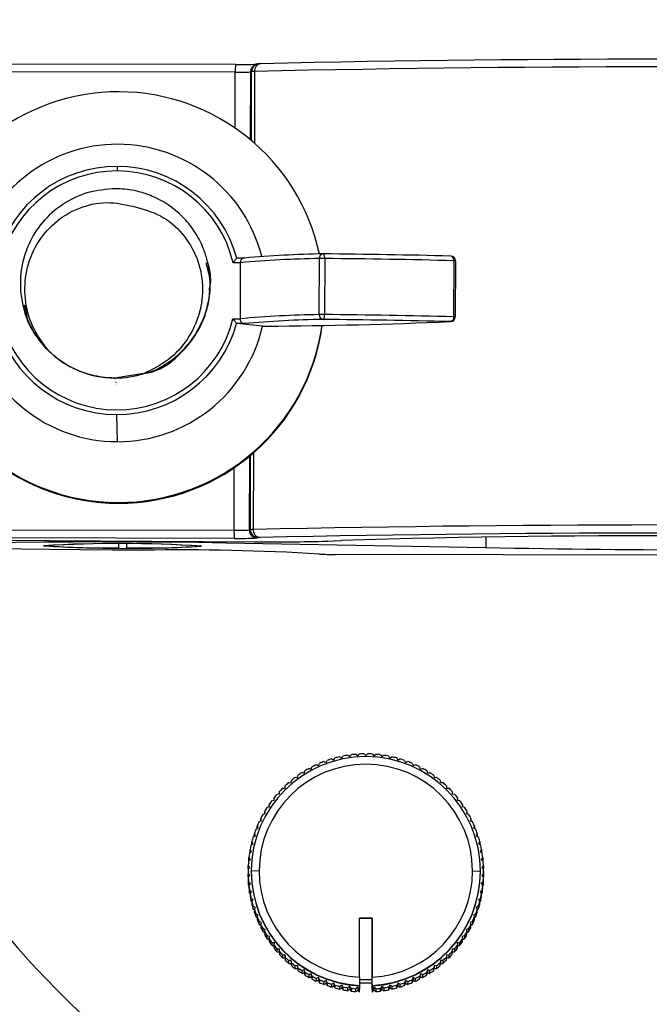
# Model space of a CAD drawing. Header units: millimetres. Extents: x -134 to 67, y -319 to 41.
# Tile 4 of 8: x -77 to -37, y -255 to -192. Entities that reach past the tile are written whole.
import ezdxf

# ---------------------------------------------------------------- set-up
doc = ezdxf.new("R2010")
doc.units = ezdxf.units.MM

msp = doc.modelspace()

# ---------------------------------------------------------------- linework, layer by layer
at = {"color": 7, "linetype": 'Continuous', "lineweight": 25}
for p, q in [((-63.651, -195.609), (-92.769, -195.553)), ((-63.632, -195.121), (-92.502, -195.065)), ((-63.66, -199.146), (-63.651, -195.609)), ((-63.632, -195.121), (-63.632, -195.121)), ((-62.689, -195.591), (-62.701, -199.875)), ((-62.616, -195.571), (-62.689, -195.591)), ((-62.628, -199.937), (-62.616, -195.571)), ((-62.432, -195.56), (-62.444, -200.095)), ((-62.245, -195.09), (-62.319, -195.109)), ((-58.375, -206.914), (-58.386, -206.867)), ((-63.036, -207.373), (-63.544, -207.371)), ((-58.329, -207.115), (-58.375, -206.914)), ((-58.339, -210.951), (-58.329, -207.402)), ((-58.093, -207.107), (-58.083, -207.107)), ((-57.992, -207.401), (-58.002, -210.95)), ((-65.4, -207.619), (-65.402, -207.612)), ((-65.391, -207.659), (-65.393, -207.652)), ((-65.382, -207.698), (-65.383, -207.691)), ((-65.372, -207.738), (-65.374, -207.731)), ((-65.363, -207.778), (-65.365, -207.771)), ((-65.354, -207.817), (-65.355, -207.81)), ((-65.344, -207.857), (-65.346, -207.85)), ((-65.335, -207.897), (-65.336, -207.89)), ((-65.325, -207.936), (-65.327, -207.929)), ((-65.316, -207.976), (-65.318, -207.969)), ((-65.307, -208.016), (-65.308, -208.009)), ((-63.336, -207.665), (-63.785, -207.664)), ((-63.336, -207.665), (-63.345, -211.214)), ((-49.821, -211.09), (-49.811, -207.541)), ((-49.726, -207.546), (-49.735, -211.095)), ((-77.087, -210.342), (-77.086, -210.349)), ((-77.078, -210.382), (-77.076, -210.389)), ((-77.068, -210.422), (-77.067, -210.429)), ((-77.059, -210.461), (-77.057, -210.468)), ((-77.05, -210.501), (-77.048, -210.508)), ((-77.04, -210.541), (-77.039, -210.548)), ((-77.031, -210.58), (-77.029, -210.587)), ((-77.022, -210.62), (-77.02, -210.627)), ((-76.969, -210.361), (-76.805, -211.198)), ((-77.012, -210.66), (-77.011, -210.667)), ((-77.003, -210.699), (-77.001, -210.706)), ((-76.994, -210.739), (-76.992, -210.746)), ((-76.984, -210.779), (-76.983, -210.786)), ((-63.795, -211.213), (-63.345, -211.214)), ((-63.096, -211.522), (-63.553, -211.52)), ((-61.925, -211.679), (-63.553, -211.52)), ((-61.918, -211.681), (-61.693, -211.682)), ((-61.917, -211.681), (-61.693, -211.681)), ((-61.693, -211.681), (-61.693, -211.682)), ((-50.036, -211.394), (-50.02, -211.394)), ((-71.436, -214.961), (-71.256, -214.997)), ((-69.425, -214.678), (-71.264, -214.964)), ((-71.264, -214.962), (-71.264, -214.964)), ((-71.256, -214.997), (-71.254, -215.004)), ((-71.247, -215.036), (-71.245, -215.043)), ((-71.237, -215.076), (-71.236, -215.083)), ((-71.228, -215.116), (-71.226, -215.123)), ((-71.219, -215.155), (-71.217, -215.162)), ((-71.209, -215.195), (-71.208, -215.202)), ((-71.2, -215.235), (-71.198, -215.242)), ((-71.181, -215.314), (-71.18, -215.321)), ((-71.172, -215.354), (-71.17, -215.361)), ((-71.163, -215.394), (-71.161, -215.4)), ((-71.161, -217.276), (-71.128, -218.993)), ((-62.756, -219.917), (-62.769, -224.583)), ((-62.695, -224.563), (-62.682, -219.856)), ((-62.498, -219.698), (-62.511, -224.552)), ((-63.73, -224.601), (-63.719, -220.639)), ((-71.075, -222.843), (-71.064, -222.889)), ((-92.849, -224.545), (-63.73, -224.601)), ((-62.769, -224.583), (-62.695, -224.563)), ((-95.063, -225.131), (-62.444, -225.327)), ((-95.062, -225.131), (-62.442, -225.327)), ((-63.714, -225.113), (-92.578, -225.057)), ((-75.716, -225.558), (-75.716, -225.577)), ((-71.042, -225.476), (-71.042, -225.704)), ((-70.529, -225.477), (-70.529, -225.706)), ((-65.856, -225.585), (-65.856, -225.604)), ((-64.241, -225.316), (-64.241, -225.388)), ((-64.241, -225.388), (-47.796, -225.699)), ((-62.444, -225.327), (-62.442, -225.327)), ((-62.198, -225.065), (-62.272, -225.085)), ((-57.847, -225.285), (-56.945, -225.248)), ((-57.826, -225.285), (-57.847, -225.285)), ((-57.826, -225.285), (-56.923, -225.248)), ((-56.923, -225.248), (-56.945, -225.248)), ((-47.794, -225.047), (-47.796, -225.699)), ((-71.044, -225.705), (-71.042, -225.704)), ((-70.529, -225.706), (-70.528, -225.706)), ((-9.242, -226.258), (-57.333, -226.126)), ((-58.038, -239.237), (-57.904, -239.3)), ((-57.904, -239.3), (-57.842, -239.166)), ((-57.546, -239.07), (-57.417, -239.141)), ((-57.417, -239.141), (-57.345, -239.012)), ((-57.043, -238.937), (-56.919, -239.017)), ((-56.919, -239.017), (-56.839, -238.893)), ((-56.532, -238.839), (-56.414, -238.928)), ((-56.414, -238.928), (-56.326, -238.81)), ((-56.016, -238.778), (-55.905, -238.875)), ((-55.905, -238.875), (-55.808, -238.763)), ((-55.497, -238.752), (-55.392, -238.857)), ((-55.392, -238.857), (-55.288, -238.752)), ((-54.977, -238.763), (-54.88, -238.874)), ((-54.88, -238.874), (-54.768, -238.778)), ((-54.459, -238.81), (-54.37, -238.928)), ((-54.37, -238.928), (-54.252, -238.839)), ((-53.946, -238.893), (-53.865, -239.017)), ((-53.865, -239.017), (-53.741, -238.937)), ((-53.439, -239.012), (-53.368, -239.141)), ((-53.368, -239.141), (-53.239, -239.069)), ((-52.943, -239.165), (-52.88, -239.299)), ((-52.88, -239.299), (-52.746, -239.237)), ((-59.284, -239.973), (-59.251, -239.829)), ((-58.982, -239.673), (-58.84, -239.716)), ((-58.84, -239.716), (-58.797, -239.575)), ((-58.518, -239.439), (-58.38, -239.492)), ((-58.38, -239.492), (-58.327, -239.354)), ((-52.458, -239.353), (-52.405, -239.491)), ((-52.405, -239.491), (-52.267, -239.438)), ((-51.987, -239.575), (-51.944, -239.716)), ((-51.944, -239.716), (-51.803, -239.673)), ((-51.533, -239.828), (-51.5, -239.972)), ((-60.113, -240.575), (-60.1, -240.428)), ((-59.855, -240.236), (-59.709, -240.259)), ((-59.709, -240.259), (-59.686, -240.113)), ((-59.428, -239.939), (-59.284, -239.973)), ((-51.5, -239.972), (-51.356, -239.939)), ((-51.098, -240.113), (-51.075, -240.259)), ((-51.075, -240.259), (-50.929, -240.236)), ((-50.684, -240.427), (-50.671, -240.574)), ((-60.859, -241.287), (-60.858, -241.139)), ((-60.85, -241.286), (-60.858, -241.139)), ((-60.642, -240.915), (-60.494, -240.918)), ((-60.494, -240.918), (-60.492, -240.77)), ((-60.26, -240.562), (-60.113, -240.575)), ((-50.671, -240.574), (-50.524, -240.561)), ((-50.293, -240.769), (-50.29, -240.917)), ((-50.29, -240.917), (-50.142, -240.915)), ((-49.926, -241.138), (-49.934, -241.286)), ((-49.926, -241.138), (-49.927, -241.286)), ((-61.327, -241.697), (-61.18, -241.679)), ((-61.18, -241.679), (-61.198, -241.532)), ((-61.198, -241.681), (-61.198, -241.532)), ((-60.998, -241.294), (-60.85, -241.286)), ((-49.934, -241.286), (-49.786, -241.293)), ((-49.586, -241.532), (-49.604, -241.678)), ((-49.604, -241.678), (-49.458, -241.696)), ((-49.586, -241.532), (-49.587, -241.681)), ((-61.753, -242.528), (-61.791, -242.386)), ((-61.791, -242.539), (-61.791, -242.386)), ((-61.626, -242.122), (-61.481, -242.094)), ((-61.51, -242.099), (-61.509, -241.949)), ((-61.481, -242.094), (-61.509, -241.949)), ((-49.275, -241.948), (-49.303, -242.093)), ((-49.303, -242.093), (-49.158, -242.121)), ((-49.275, -241.948), (-49.275, -242.098)), ((-48.993, -242.385), (-49.031, -242.528)), ((-48.993, -242.385), (-48.993, -242.538)), ((-62.133, -243.029), (-61.993, -242.981)), ((-61.993, -242.981), (-62.042, -242.841)), ((-62.042, -242.998), (-62.042, -242.841)), ((-61.896, -242.567), (-61.753, -242.528)), ((-49.031, -242.528), (-48.889, -242.566)), ((-48.742, -242.84), (-48.791, -242.98)), ((-48.791, -242.98), (-48.651, -243.028)), ((-48.742, -242.84), (-48.743, -242.997)), ((-62.338, -243.507), (-62.202, -243.449)), ((-62.202, -243.449), (-62.26, -243.313)), ((-62.26, -243.474), (-62.26, -243.313)), ((-48.524, -243.312), (-48.582, -243.448)), ((-48.582, -243.448), (-48.446, -243.506)), ((-48.524, -243.312), (-48.525, -243.473)), ((-62.509, -243.998), (-62.377, -243.931)), ((-62.445, -243.965), (-62.444, -243.799)), ((-62.377, -243.931), (-62.444, -243.799)), ((-48.34, -243.798), (-48.407, -243.93)), ((-48.407, -243.93), (-48.275, -243.997)), ((-48.34, -243.798), (-48.34, -243.964)), ((-62.625, -244.925), (-62.71, -244.804)), ((-62.71, -244.983), (-62.71, -244.804)), ((-62.645, -244.5), (-62.519, -244.423)), ((-62.519, -244.423), (-62.595, -244.297)), ((-62.595, -244.469), (-62.595, -244.297)), ((-48.189, -244.296), (-48.265, -244.423)), ((-48.265, -244.423), (-48.139, -244.499)), ((-48.189, -244.296), (-48.19, -244.468)), ((-48.074, -244.803), (-48.159, -244.924)), ((-48.074, -244.803), (-48.074, -244.983)), ((-62.811, -245.525), (-62.696, -245.432)), ((-62.79, -245.497), (-62.789, -245.318)), ((-62.79, -245.497), (-62.785, -245.504)), ((-62.696, -245.432), (-62.789, -245.318)), ((-62.746, -245.009), (-62.625, -244.925)), ((-48.159, -244.924), (-48.038, -245.009)), ((-47.994, -245.317), (-48.087, -245.431)), ((-48.087, -245.431), (-47.972, -245.524)), ((-48, -245.502), (-47.995, -245.496)), ((-47.994, -245.317), (-47.995, -245.496)), ((-62.84, -246.044), (-62.732, -245.944)), ((-62.732, -245.944), (-62.833, -245.836)), ((-62.833, -246.015), (-62.833, -245.836)), ((-62.833, -246.015), (-62.822, -246.027)), ((-47.951, -245.835), (-48.052, -245.943)), ((-48.052, -245.943), (-47.943, -246.043)), ((-47.962, -246.026), (-47.951, -246.014)), ((-47.951, -245.835), (-47.951, -246.014)), ((-62.842, -246.18), (-62.842, -246.36)), ((-62.841, -246.535), (-62.84, -246.355)), ((-62.841, -246.535), (-62.822, -246.553)), ((-62.732, -246.456), (-62.84, -246.355)), ((-62.833, -246.564), (-62.732, -246.456)), ((-62.833, -246.564), (-62.833, -246.744)), ((-62.142, -246.158), (-62.642, -246.17)), ((-62.642, -246.2), (-62.642, -246.17)), ((-48.642, -246.157), (-48.142, -246.169)), ((-47.943, -246.354), (-48.051, -246.455)), ((-48.051, -246.455), (-47.951, -246.563)), ((-47.962, -246.551), (-47.944, -246.534)), ((-47.951, -246.743), (-47.951, -246.563)), ((-47.943, -246.354), (-47.944, -246.534)), ((-47.942, -246.199), (-47.942, -246.379)), ((-62.812, -247.054), (-62.811, -246.874)), ((-62.812, -247.054), (-62.785, -247.076)), ((-62.696, -246.967), (-62.811, -246.874)), ((-62.789, -247.082), (-62.79, -247.262)), ((-62.789, -247.082), (-62.696, -246.967)), ((-62.625, -247.475), (-62.746, -247.39)), ((-62.746, -247.57), (-62.746, -247.39)), ((-48.038, -247.389), (-48.159, -247.474)), ((-47.972, -246.874), (-48.087, -246.966)), ((-48.087, -246.966), (-47.994, -247.081)), ((-48.038, -247.389), (-48.038, -247.569)), ((-47.999, -247.075), (-47.973, -247.053)), ((-47.995, -247.261), (-47.994, -247.081)), ((-47.972, -246.874), (-47.973, -247.053)), ((-62.746, -247.57), (-62.71, -247.596)), ((-62.71, -247.596), (-62.625, -247.475)), ((-62.71, -247.596), (-62.71, -247.776)), ((-62.518, -247.976), (-62.645, -247.9)), ((-62.645, -248.08), (-62.645, -247.9)), ((-62.594, -248.103), (-62.518, -247.976)), ((-48.138, -247.899), (-48.265, -247.975)), ((-48.265, -247.975), (-48.189, -248.102)), ((-48.159, -247.474), (-48.074, -247.595)), ((-48.138, -247.899), (-48.139, -248.079)), ((-48.074, -247.595), (-48.038, -247.569)), ((-48.074, -247.775), (-48.074, -247.595)), ((-62.645, -248.08), (-62.594, -248.111)), ((-62.594, -248.103), (-62.595, -248.282)), ((-62.377, -248.469), (-62.509, -248.402)), ((-62.509, -248.581), (-62.509, -248.402)), ((-62.509, -248.581), (-62.444, -248.616)), ((-62.444, -248.6), (-62.445, -248.78)), ((-62.444, -248.6), (-62.377, -248.469)), ((-48.275, -248.401), (-48.406, -248.468)), ((-48.406, -248.468), (-48.339, -248.6)), ((-48.34, -248.779), (-48.339, -248.6)), ((-48.275, -248.401), (-48.275, -248.581)), ((-48.189, -248.11), (-48.139, -248.079)), ((-48.189, -248.282), (-48.189, -248.102)), ((-62.202, -248.95), (-62.338, -248.893)), ((-62.338, -249.072), (-62.338, -248.893)), ((-62.259, -249.086), (-62.26, -249.266)), ((-62.259, -249.086), (-62.202, -248.95)), ((-55.792, -249.157), (-54.992, -249.157)), ((-55.791, -252.894), (-55.792, -249.157)), ((-54.992, -249.16), (-55.792, -249.16)), ((-54.992, -249.157), (-54.991, -252.894)), ((-54.992, -249.16), (-54.992, -249.157)), ((-54.991, -253.047), (-54.992, -249.16)), ((-48.446, -248.892), (-48.582, -248.95)), ((-48.582, -248.95), (-48.524, -249.086)), ((-48.524, -249.265), (-48.524, -249.086)), ((-48.446, -248.892), (-48.446, -249.072)), ((-61.993, -249.419), (-62.133, -249.371)), ((-62.133, -249.55), (-62.133, -249.371)), ((-62.041, -249.558), (-62.042, -249.738)), ((-62.041, -249.558), (-61.993, -249.419)), ((-61.896, -250.013), (-61.895, -249.833)), ((-61.752, -249.871), (-61.895, -249.833)), ((-61.791, -250.014), (-61.752, -249.871)), ((-48.888, -249.832), (-49.031, -249.87)), ((-49.031, -249.87), (-48.993, -250.013)), ((-48.888, -249.832), (-48.889, -250.012)), ((-48.65, -249.37), (-48.79, -249.418)), ((-48.79, -249.418), (-48.742, -249.558)), ((-48.743, -249.737), (-48.742, -249.558)), ((-48.65, -249.37), (-48.651, -249.549)), ((-61.791, -250.014), (-61.791, -250.193)), ((-61.481, -250.306), (-61.626, -250.278)), ((-61.626, -250.457), (-61.626, -250.278)), ((-61.509, -250.451), (-61.481, -250.306)), ((-61.509, -250.451), (-61.509, -250.63)), ((-49.157, -250.277), (-49.302, -250.305)), ((-49.302, -250.305), (-49.274, -250.45)), ((-49.275, -250.63), (-49.274, -250.45)), ((-49.157, -250.277), (-49.158, -250.457)), ((-48.993, -250.193), (-48.993, -250.013)), ((-61.179, -250.72), (-61.326, -250.702)), ((-61.326, -250.882), (-61.326, -250.702)), ((-61.197, -250.867), (-61.198, -251.047)), ((-61.197, -250.867), (-61.179, -250.72)), ((-60.998, -251.285), (-60.997, -251.105)), ((-60.85, -251.113), (-60.997, -251.105)), ((-60.857, -251.261), (-60.85, -251.113)), ((-49.786, -251.105), (-49.933, -251.112)), ((-49.933, -251.112), (-49.926, -251.26)), ((-49.786, -251.105), (-49.786, -251.284)), ((-49.457, -250.702), (-49.604, -250.72)), ((-49.604, -250.72), (-49.586, -250.866)), ((-49.586, -251.046), (-49.586, -250.866)), ((-49.457, -250.702), (-49.458, -250.881)), ((-60.857, -251.261), (-60.858, -251.44)), ((-60.642, -251.664), (-60.641, -251.484)), ((-60.494, -251.482), (-60.641, -251.484)), ((-60.491, -251.629), (-60.494, -251.482)), ((-60.494, -251.482), (-60.494, -251.664)), ((-60.491, -251.629), (-60.492, -251.809)), ((-50.289, -251.481), (-50.292, -251.629)), ((-50.292, -251.808), (-50.292, -251.629)), ((-50.289, -251.481), (-50.29, -251.663)), ((-50.142, -251.484), (-50.289, -251.481)), ((-50.142, -251.484), (-50.142, -251.663)), ((-49.926, -251.439), (-49.926, -251.26)), ((-60.113, -251.825), (-60.26, -251.837)), ((-60.26, -252.017), (-60.26, -251.837)), ((-60.1, -251.972), (-60.113, -251.825)), ((-60.113, -251.825), (-60.113, -252.007)), ((-60.1, -251.972), (-60.1, -252.151)), ((-59.709, -252.14), (-59.855, -252.163)), ((-59.855, -252.343), (-59.855, -252.163)), ((-59.686, -252.286), (-59.709, -252.14)), ((-59.709, -252.14), (-59.709, -252.322)), ((-59.686, -252.286), (-59.686, -252.466)), ((-51.098, -252.465), (-51.097, -252.285)), ((-51.074, -252.14), (-51.097, -252.285)), ((-51.074, -252.14), (-51.075, -252.322)), ((-50.928, -252.163), (-51.074, -252.14)), ((-50.928, -252.163), (-50.929, -252.342)), ((-50.684, -252.151), (-50.683, -251.971)), ((-50.67, -251.824), (-50.683, -251.971)), ((-50.67, -251.824), (-50.671, -252.006)), ((-50.523, -251.837), (-50.67, -251.824)), ((-50.523, -251.837), (-50.524, -252.017)), ((-59.284, -252.427), (-59.428, -252.46)), ((-59.428, -252.64), (-59.428, -252.46)), ((-59.25, -252.571), (-59.284, -252.427)), ((-59.284, -252.427), (-59.284, -252.609)), ((-59.25, -252.571), (-59.251, -252.75)), ((-58.84, -252.683), (-58.981, -252.726)), ((-58.981, -252.906), (-58.981, -252.726)), ((-58.796, -252.824), (-58.84, -252.683)), ((-58.84, -252.683), (-58.84, -252.865)), ((-58.796, -252.824), (-58.797, -253.004)), ((-58.379, -252.908), (-58.517, -252.96)), ((-58.517, -253.14), (-58.517, -252.96)), ((-58.326, -253.045), (-58.379, -252.908)), ((-58.379, -252.908), (-58.379, -253.09)), ((-55.791, -252.894), (-55.791, -253.031)), ((-54.991, -253.047), (-54.991, -252.894)), ((-52.404, -252.907), (-52.457, -253.045)), ((-52.266, -252.96), (-52.404, -252.907)), ((-52.404, -252.907), (-52.404, -253.089)), ((-52.266, -252.96), (-52.267, -253.14)), ((-51.987, -253.003), (-51.986, -252.824)), ((-51.943, -252.683), (-51.986, -252.824)), ((-51.943, -252.683), (-51.944, -252.865)), ((-51.802, -252.726), (-51.943, -252.683)), ((-51.802, -252.726), (-51.802, -252.905)), ((-51.499, -252.426), (-51.533, -252.57)), ((-51.533, -252.75), (-51.533, -252.57)), ((-51.499, -252.426), (-51.5, -252.608)), ((-51.355, -252.459), (-51.499, -252.426)), ((-51.355, -252.459), (-51.356, -252.639)), ((-58.326, -253.045), (-58.326, -253.225)), ((-58.038, -253.342), (-58.037, -253.162)), ((-57.903, -253.1), (-58.037, -253.162)), ((-57.903, -253.1), (-57.904, -253.282)), ((-57.841, -253.233), (-57.903, -253.1)), ((-57.841, -253.233), (-57.841, -253.413)), ((-57.546, -253.509), (-57.545, -253.329)), ((-57.416, -253.258), (-57.545, -253.329)), ((-57.344, -253.387), (-57.416, -253.258)), ((-57.416, -253.258), (-57.416, -253.44)), ((-57.344, -253.387), (-57.345, -253.567)), ((-57.043, -253.642), (-57.042, -253.462)), ((-56.918, -253.382), (-57.042, -253.462)), ((-56.918, -253.382), (-56.919, -253.564)), ((-56.838, -253.506), (-56.918, -253.382)), ((-56.838, -253.506), (-56.838, -253.685)), ((-56.414, -253.471), (-56.532, -253.56)), ((-56.532, -253.739), (-56.532, -253.56)), ((-56.325, -253.589), (-56.414, -253.471)), ((-56.414, -253.471), (-56.414, -253.653)), ((-56.325, -253.589), (-56.325, -253.768)), ((-56.016, -253.801), (-56.015, -253.621)), ((-55.904, -253.524), (-56.015, -253.621)), ((-55.807, -253.636), (-55.904, -253.524)), ((-55.904, -253.524), (-55.904, -253.706)), ((-55.792, -253.031), (-55.792, -253.406)), ((-54.992, -253.261), (-55.792, -253.261)), ((-55.792, -253.406), (-55.792, -253.436)), ((-55.792, -253.436), (-55.792, -253.637)), ((-55.791, -253.031), (-54.992, -253.031)), ((-54.992, -253.406), (-54.992, -253.031)), ((-54.992, -253.261), (-54.992, -253.031)), ((-54.992, -253.047), (-54.991, -253.047)), ((-54.992, -253.327), (-54.992, -253.261)), ((-54.992, -253.327), (-54.992, -253.816)), ((-54.992, -253.436), (-54.992, -253.406)), ((-54.992, -253.637), (-54.992, -253.436)), ((-54.879, -253.524), (-54.976, -253.636)), ((-54.879, -253.524), (-54.88, -253.706)), ((-54.768, -253.621), (-54.879, -253.524)), ((-54.768, -253.621), (-54.768, -253.801)), ((-54.459, -253.768), (-54.458, -253.589)), ((-54.369, -253.471), (-54.458, -253.589)), ((-54.369, -253.471), (-54.37, -253.653)), ((-54.251, -253.56), (-54.369, -253.471)), ((-54.251, -253.56), (-54.252, -253.739)), ((-53.864, -253.382), (-53.945, -253.506)), ((-53.945, -253.685), (-53.945, -253.506)), ((-53.864, -253.382), (-53.865, -253.564)), ((-53.74, -253.462), (-53.864, -253.382)), ((-53.74, -253.462), (-53.741, -253.642)), ((-53.367, -253.258), (-53.439, -253.387)), ((-53.439, -253.566), (-53.439, -253.387)), ((-53.238, -253.329), (-53.367, -253.258)), ((-53.367, -253.258), (-53.367, -253.44)), ((-53.238, -253.329), (-53.238, -253.509)), ((-52.879, -253.099), (-52.942, -253.233)), ((-52.942, -253.413), (-52.942, -253.233)), ((-52.879, -253.099), (-52.88, -253.281)), ((-52.745, -253.162), (-52.879, -253.099)), ((-52.745, -253.162), (-52.746, -253.341)), ((-52.457, -253.225), (-52.457, -253.045)), ((-55.807, -253.636), (-55.792, -253.637)), ((-55.807, -253.636), (-55.807, -253.815)), ((-55.807, -253.815), (-55.792, -253.816)), ((-55.792, -253.816), (-55.792, -253.637)), ((-54.992, -253.637), (-54.976, -253.636)), ((-54.992, -253.637), (-54.992, -253.816)), ((-54.992, -253.816), (-54.976, -253.815)), ((-54.976, -253.815), (-54.976, -253.636))]:
    msp.add_line(p, q, dxfattribs=at)
at = {"color": 7, "linetype": 'Continuous', "lineweight": 25, "flags": 128}
for points in [[(-57.992, -207.401), (-57.994, -207.342), (-57.999, -207.286), (-58.007, -207.235), (-58.019, -207.19), (-58.032, -207.154), (-58.048, -207.127), (-58.065, -207.112), (-58.083, -207.107)], [(-69.449, -225.861), (-71.465, -225.857), (-73.46, -225.844), (-75.373, -225.824), (-77.145, -225.797), (-78.721, -225.763), (-80.053, -225.724), (-81.1, -225.681), (-81.83, -225.635), (-82.22, -225.588), (-82.258, -225.541), (-81.944, -225.495), (-81.286, -225.453), (-80.305, -225.414), (-79.031, -225.381), (-77.504, -225.355), (-75.77, -225.335), (-73.883, -225.324), (-71.9, -225.321), (-69.883, -225.326), (-67.894, -225.339), (-65.994, -225.36), (-64.241, -225.388)]]:
    msp.add_lwpolyline(points, dxfattribs=at)
at = {"color": 7, "linetype": 'Continuous', "lineweight": 25}
for centre, radius, start, end in [((-33.301, -212.754), 66.503, 9.67632, 164.58417), ((-33.3, -212.695), 66.37, 9.64702, 164.58286), ((-33.3, -212.684), 66, 9.70086, 164.46429), ((-33.3, -212.636), 58.503, 11.05577, 162.52901), ((-35.954, -1390.562), 1195.778, 88.662879, 91.249271), ((-60.222, -195.494), 3.43, 173.75998, 181.92821), ((-63.411, -183.17), 12.441, 268.89654, 273.32572), ((-63.331, -167.975), 27.148, 269.36587, 272.19064), ((-62.191, -195.591), 0.498, 104.85986, 179.92386), ((-62.117, -195.572), 0.498, 104.19529, 179.92448), ((-62.429, -197.144), 1.584, 90.10207, 96.78069), ((-61.982, -195.518), 0.451, 95.35228, 185.3922), ((-35.992, -1403.441), 1208.171, 88.658186, 91.253965), ((-71.039, -209.851), 13.001, 89.84572, 167.60239), ((-71.037, -209.847), 12.997, 12.13459, 89.85748), ((-71.102, -209.584), 9.415, 14.1962, 165.55585), ((-71.139, -209.427), 7.855, 89.84707, 164.57408), ((-71.14, -209.422), 7.563, 89.8468, 166.25829), ((-51.259, -201.86), 19.861, 179.17174, 179.99881), ((-71.139, -209.419), 7.56, 13.42828, 89.85698), ((-71.137, -209.425), 7.852, 15.11292, 89.85672), ((-57.113, -278.416), 71.025, 90.9809, 95.02638), ((-56.981, -275.07), 67.972, 90.92947, 95.15195), ((-58.057, -207.378), 0.273, 97.65858, 185.09278), ((-58.112, -217.033), 9.633, 89.28931, 91.29019), ((-58.084, -207.407), 0.3, 89.41513, 91.73123), ((-62.78, -716.81), 509.725, 88.56606, 89.472), ((-62.761, -724.865), 517.487, 88.56606, 89.472), ((-50.07, -207.502), 0.261, 351.5777, 80.06932), ((-50.026, -207.545), 0.3, 359.843, 88.4804), ((-49.801, -208.097), 0.557, 82.17375, 91.02737), ((-71.141, -209.417), 7.562, 193.43847, 346.26239), ((-57.123, -281.965), 71.025, 90.9809, 95.02638), ((-58.058, -210.976), 0.282, 174.9032, 262.49836), ((-58.122, -220.582), 9.633, 89.28931, 91.29019), ((-58.338, -211.015), 0.342, 315.35408, 11.10678), ((-62.771, -728.414), 517.487, 88.56606, 89.472), ((-50.094, -211.125), 0.275, 282.16396, 7.33204), ((-50.035, -211.094), 0.3, 273.02479, 359.843), ((-49.811, -211.646), 0.557, 82.17375, 91.02737), ((-71.043, -209.846), 12.997, 187.60765, 269.85781), ((-71.105, -209.58), 9.412, 192.58539, 269.85712), ((-71.141, -209.424), 7.852, 195.11292, 269.85672), ((-71.14, -209.422), 7.855, 269.84707, 344.57408), ((-71.103, -209.578), 9.415, 269.84667, 347.10097), ((-71.04, -209.842), 13.001, 269.84525, 352.09152), ((-71.029, -209.889), 13.001, 269.84523, 352.30056), ((-56.992, -279.219), 67.972, 90.92947, 95.15195), ((-63.955, 116.322), 328.012, 270.39512, 272.43196), ((-62.792, -720.959), 509.725, 88.56606, 89.472), ((-71.032, -209.892), 12.997, 193.25414, 269.8574), ((-71.249, -208.962), 6, 224.48114, 269.85264), ((-71.248, -208.96), 6.002, 269.85052, 287.68998), ((-33.3, -212.718), 66.502, 187.53936, 352.26067), ((-33.3, -212.659), 66.369, 187.60492, 352.19787), ((-33.3, -212.648), 65.999, 187.65502, 352.15559), ((-33.3, -212.603), 58.502, 192.39364, 350.98006), ((-36.075, -1436.819), 1212.555, 88.662879, 91.249271), ((-59.823, -224.735), 3.909, 178.04367, 185.55029), ((-63.49, -212.162), 12.441, 268.89654, 273.32572), ((-62.268, -224.585), 0.5, 179.762, 269.60477), ((-62.508, -226.136), 1.584, 90.10207, 96.78069), ((-62.195, -224.565), 0.5, 179.762, 269.60477), ((-62.044, -224.595), 0.469, 174.79188, 262.30828), ((-36.032, -1416.229), 1191.455, 88.658186, 91.253965), ((-37.074, -878.394), 653.448, 87.593509, 91.742655), ((-71.009, -307.219), 81.781, 86.33783, 93.34818), ((-70.562, -143.963), 81.781, 266.33783, 273.34818), ((-71.006, -306.076), 80.636, 86.33782, 93.34819), ((-72.036, -176.476), 49.239, 265.71479, 271.15496), ((-71.005, -305.586), 80.146, 86.33782, 93.34819), ((-72.029, -176.775), 48.939, 265.71479, 271.15496), ((-63.355, -206.454), 18.662, 268.89654, 273.32572), ((-61.235, -105.633), 119.701, 269.42221, 271.62165), ((-62.105, -225.852), 0.792, 90.10207, 96.78069), ((-69.275, -176.784), 48.938, 268.53101, 273.97128), ((-69.266, -176.485), 49.238, 268.53101, 273.97128), ((-67.111, -374.715), 148.872, 86.61776, 90.89977), ((-57.516, -213.043), 13.084, 266.44159, 270.80462), ((-30.622, 746.492), 972.342, 268.98797, 270.698042), ((-55.392, -246.171), 7.25, 0.0151, 179.99174), ((-55.392, -246.203), 7.451, 110.80169, 113.19435), ((-55.392, -246.203), 7.451, 106.80255, 109.19515), ((-55.392, -246.203), 7.452, 102.80349, 105.19604), ((-55.392, -246.203), 7.452, 98.8045, 101.19701), ((-55.392, -246.203), 7.452, 94.80556, 97.19805), ((-55.392, -246.203), 7.452, 90.80664, 93.19912), ((-55.392, -246.203), 7.452, 86.80773, 89.2002), ((-55.392, -246.203), 7.452, 82.8088, 85.20129), ((-55.392, -246.203), 7.452, 78.80983, 81.20235), ((-55.392, -246.203), 7.452, 74.81081, 77.20336), ((-55.392, -246.203), 7.451, 70.81171, 73.20431), ((-55.392, -246.203), 7.451, 66.81252, 69.20518), ((-55.392, -246.159), 6.75, 0.01547, 179.99137), ((-55.392, -246.202), 7.45, 118.80029, 121.19309), ((-55.392, -246.202), 7.451, 114.80093, 117.19366), ((-55.391, -246.202), 7.451, 62.81322, 65.20594), ((-55.391, -246.202), 7.451, 58.8138, 61.20659), ((-55.393, -246.201), 7.45, 126.7994, 129.19237), ((-55.393, -246.202), 7.45, 122.79978, 125.19266), ((-55.391, -246.202), 7.45, 54.81424, 57.20711), ((-55.391, -246.201), 7.45, 50.81454, 53.2075), ((-55.393, -246.201), 7.449, 134.7991, 137.19225), ((-55.393, -246.201), 7.449, 130.79918, 133.19224), ((-55.391, -246.201), 7.449, 46.81469, 49.20774), ((-55.39, -246.201), 7.449, 42.81468, 45.20783), ((-55.394, -246.2), 7.448, 142.7994, 145.19273), ((-55.394, -246.2), 7.448, 138.79917, 141.19241), ((-55.39, -246.2), 7.448, 38.81453, 41.20777), ((-55.39, -246.2), 7.448, 34.81423, 37.20755), ((-55.394, -246.2), 7.448, 146.79977, 149.19318), ((-55.389, -246.2), 7.448, 30.81379, 33.20719), ((-55.395, -246.2), 7.447, 154.80091, 157.19448), ((-55.395, -246.2), 7.447, 150.80028, 153.19377), ((-55.389, -246.2), 7.447, 26.81321, 29.20669), ((-55.389, -246.2), 7.447, 22.81251, 25.20606), ((-55.395, -246.2), 7.447, 158.80167, 161.1953), ((-55.388, -246.2), 7.447, 18.8117, 21.20532), ((-55.395, -246.199), 7.446, 162.80253, 165.19621), ((-55.388, -246.199), 7.446, 14.81079, 17.20447), ((-55.396, -246.199), 7.446, 166.80347, 169.19719), ((-55.388, -246.199), 7.446, 10.80981, 13.20353), ((-55.396, -246.199), 7.446, 174.80553, 177.1993), ((-55.396, -246.199), 7.446, 170.80448, 173.19823), ((-55.388, -246.199), 7.446, 6.80878, 9.20253), ((-55.388, -246.199), 7.446, 2.8077, 5.20147), ((-55.396, -246.199), 7.446, 178.80662, 181.20039), ((-55.388, -246.199), 7.446, 0.0035, 1.20039), ((-55.396, -246.379), 7.446, 180.0035, 181.20039), ((-55.396, -246.199), 7.446, 182.8077, 185.20147), ((-55.396, -246.379), 7.446, 182.8077, 185.20147), ((-55.393, -246.168), 7.249, 180.01074, 266.84486), ((-55.393, -246.198), 7.249, 180.01074, 266.84486), ((-55.393, -246.157), 6.749, 180.0107, 266.6145), ((-55.391, -246.168), 7.249, 273.15367, 359.9963), ((-55.391, -246.198), 7.249, 273.15367, 359.9963), ((-55.391, -246.157), 6.749, 273.39232, 359.99634), ((-55.388, -246.379), 7.446, 354.80553, 357.1993), ((-55.388, -246.199), 7.446, 354.80553, 357.1993), ((-55.388, -246.379), 7.446, 358.80662, 0.0035), ((-55.388, -246.199), 7.446, 358.80662, 0.0035), ((-55.396, -246.379), 7.446, 186.80878, 189.20253), ((-55.396, -246.199), 7.446, 186.80878, 189.20253), ((-55.388, -246.199), 7.446, 350.80448, 353.19823), ((-55.388, -246.379), 7.446, 350.80448, 353.19823), ((-55.396, -246.199), 7.446, 190.80981, 193.20353), ((-55.396, -246.379), 7.446, 190.80981, 193.20353), ((-55.388, -246.379), 7.446, 346.80347, 349.19719), ((-55.388, -246.199), 7.446, 346.80347, 349.19719), ((-55.396, -246.379), 7.446, 194.81079, 197.20447), ((-55.395, -246.199), 7.446, 194.81079, 197.20447), ((-55.395, -246.199), 7.447, 198.8117, 201.20532), ((-55.388, -246.199), 7.447, 338.80167, 341.1953), ((-55.388, -246.199), 7.446, 342.80253, 345.19621), ((-55.389, -246.379), 7.446, 342.80253, 345.19621), ((-55.396, -246.379), 7.447, 198.8117, 201.20532), ((-55.395, -246.379), 7.447, 202.81251, 205.20606), ((-55.395, -246.199), 7.447, 202.81251, 205.20606), ((-55.389, -246.379), 7.447, 334.80091, 337.19448), ((-55.389, -246.199), 7.447, 334.80091, 337.19448), ((-55.389, -246.379), 7.447, 338.80167, 341.1953), ((-55.395, -246.379), 7.447, 206.81321, 209.20669), ((-55.395, -246.199), 7.447, 206.81321, 209.20669), ((-55.389, -246.379), 7.447, 330.80028, 333.19377), ((-55.389, -246.199), 7.447, 330.80028, 333.19377), ((-55.394, -246.199), 7.448, 210.81379, 213.20719), ((-55.395, -246.378), 7.448, 210.81379, 213.20719), ((-55.394, -246.199), 7.448, 214.81423, 217.20755), ((-55.39, -246.199), 7.448, 322.7994, 325.19273), ((-55.39, -246.378), 7.448, 326.79977, 329.19318), ((-55.389, -246.199), 7.448, 326.79977, 329.19318), ((-55.394, -246.378), 7.448, 214.81423, 217.20755), ((-55.394, -246.378), 7.448, 218.81453, 221.20777), ((-55.394, -246.198), 7.448, 218.81453, 221.20777), ((-55.39, -246.198), 7.448, 318.79917, 321.19241), ((-55.39, -246.378), 7.448, 318.79917, 321.19241), ((-55.39, -246.378), 7.448, 322.7994, 325.19273), ((-55.394, -246.378), 7.449, 222.81468, 225.20783), ((-55.393, -246.198), 7.449, 222.81468, 225.20783), ((-55.393, -246.198), 7.449, 226.81469, 229.20774), ((-55.391, -246.198), 7.449, 310.79918, 313.19224), ((-55.39, -246.198), 7.449, 314.7991, 317.19225), ((-55.391, -246.378), 7.449, 314.7991, 317.19225), ((-55.393, -246.377), 7.449, 226.81469, 229.20774), ((-55.393, -246.197), 7.45, 230.81454, 233.2075), ((-55.393, -246.377), 7.45, 230.81454, 233.2075), ((-55.393, -246.197), 7.45, 234.81424, 237.20711), ((-55.391, -246.197), 7.45, 302.79978, 305.19266), ((-55.391, -246.377), 7.45, 306.7994, 309.19237), ((-55.391, -246.197), 7.45, 306.7994, 309.19237), ((-55.391, -246.377), 7.449, 310.79918, 313.19224), ((-55.393, -246.377), 7.45, 234.81424, 237.20711), ((-55.393, -246.376), 7.451, 238.8138, 241.20659), ((-55.392, -246.197), 7.451, 238.8138, 241.20659), ((-55.393, -246.376), 7.451, 242.81322, 245.20594), ((-55.392, -246.196), 7.451, 242.81322, 245.20594), ((-55.392, -246.376), 7.451, 294.80093, 297.19366), ((-55.391, -246.196), 7.451, 294.80093, 297.19366), ((-55.391, -246.197), 7.45, 298.80029, 301.19309), ((-55.392, -246.376), 7.45, 298.80029, 301.19309), ((-55.392, -246.377), 7.45, 302.79978, 305.19266), ((-55.392, -246.196), 7.451, 246.81252, 249.20518), ((-55.392, -246.376), 7.451, 246.81252, 249.20518), ((-55.392, -246.196), 7.451, 250.81171, 253.20431), ((-55.392, -246.376), 7.451, 250.81171, 253.20431), ((-55.392, -246.375), 7.452, 254.81081, 257.20336), ((-55.392, -246.196), 7.452, 254.81081, 257.20336), ((-55.392, -246.196), 7.452, 258.80983, 261.20235), ((-55.392, -246.195), 7.452, 262.8088, 265.20129), ((-55.392, -246.195), 7.452, 274.80556, 277.19805), ((-55.392, -246.196), 7.452, 278.8045, 281.19701), ((-55.392, -246.375), 7.452, 282.80349, 285.19604), ((-55.392, -246.196), 7.452, 282.80349, 285.19604), ((-55.392, -246.196), 7.451, 286.80255, 289.19515), ((-55.392, -246.376), 7.451, 286.80255, 289.19515), ((-55.392, -246.376), 7.451, 290.80169, 293.19435), ((-55.392, -246.196), 7.451, 290.80169, 293.19435), ((-55.392, -246.375), 7.452, 258.80983, 261.20235), ((-55.392, -246.375), 7.452, 262.8088, 265.20129), ((-55.392, -246.375), 7.452, 274.80556, 277.19805), ((-55.392, -246.375), 7.452, 278.8045, 281.19701)]:
    msp.add_arc(centre, radius, start, end, dxfattribs=at)
for points, knots in [([(-62.04, -195.068), (-62.076, -195.069), (-62.121, -195.071), (-62.183, -195.077), (-62.22, -195.084), (-62.241, -195.089), (-62.245, -195.09)], [0, 0, 0, 0, 0.6187152, 0.7878984, 0.9600411, 1, 1, 1, 1]), ([(-71.228, -202.98), (-71.816, -203.028), (-72.991, -203.124), (-74.604, -203.907), (-75.882, -205.043), (-76.513, -206.046), (-76.916, -206.958), (-77.101, -207.564), (-77.191, -208.143), (-77.275, -208.895), (-77.232, -210.001), (-76.87, -211.124), (-76.358, -212.18), (-75.91, -212.713), (-75.529, -213.166)], [0, 0, 0, 0, 0.124945, 0.249854, 0.374691, 0.48596, 0.499552, 0.587656, 0.620174, 0.624603, 0.749468, 0.852503, 0.874589, 1, 1, 1, 1]), ([(-69.312, -214.613), (-69.193, -214.594), (-68.732, -214.521), (-68.291, -214.229), (-67.632, -213.806), (-66.766, -213.096), (-66.075, -212.127), (-65.752, -211.414), (-65.705, -211.302), (-65.687, -211.258), (-65.644, -211.153), (-65.511, -210.796), (-65.311, -210.071), (-65.189, -208.862), (-65.345, -207.68), (-65.725, -206.564), (-66.213, -205.644), (-67.206, -204.424), (-68.216, -203.744), (-68.947, -203.439), (-68.976, -203.427), (-69.072, -203.388), (-69.429, -203.254), (-70.157, -203.043), (-70.835, -203.003), (-71.228, -202.98)], [0, 0, 0, 0, 0.02135, 0.082901, 0.091232, 0.16125, 0.281272, 0.298796, 0.300774, 0.303066, 0.307214, 0.321073, 0.371017, 0.440787, 0.536402, 0.580764, 0.650674, 0.720809, 0.860063, 0.860742, 0.861913, 0.865732, 0.879276, 0.929954, 1, 1, 1, 1]), ([(-75.529, -213.166), (-75.878, -212.682), (-76.574, -211.714), (-77.019, -209.952), (-76.928, -208.156), (-76.284, -206.469), (-75.129, -205.078), (-73.592, -204.139), (-71.809, -203.732), (-70.641, -203.983), (-70.058, -204.109)], [0, 0, 0, 0, 0.125089, 0.25019, 0.375153, 0.500183, 0.625107, 0.750082, 0.875113, 1, 1, 1, 1]), ([(-70.058, -204.109), (-69.479, -204.268), (-68.322, -204.585), (-66.932, -205.781), (-65.998, -207.326), (-65.632, -209.1), (-65.839, -210.899), (-66.608, -212.529), (-67.818, -213.887), (-68.889, -214.415), (-69.425, -214.678)], [0, 0, 0, 0, 0.125262, 0.25021, 0.375265, 0.500215, 0.625265, 0.750186, 0.875186, 1, 1, 1, 1]), ([(-63.557, -207.378), (-63.566, -207.388), (-63.586, -207.412), (-63.641, -207.482), (-63.709, -207.567), (-63.757, -207.628), (-63.785, -207.664)], [0, 0, 0, 0, 0.231018, 0.499922, 0.709492, 1, 1, 1, 1]), ([(-63.557, -207.378), (-63.554, -207.375), (-63.55, -207.372), (-63.545, -207.372), (-63.544, -207.372)], [0, 0, 0, 0, 0.623818, 1, 1, 1, 1]), ([(-63.084, -207.373), (-63.113, -207.375), (-63.172, -207.38), (-63.241, -207.428), (-63.288, -207.487), (-63.315, -207.543), (-63.332, -207.603), (-63.335, -207.645), (-63.336, -207.665)], [0, 0, 0, 0, 0.249882, 0.499372, 0.639732, 0.768442, 0.88763, 1, 1, 1, 1]), ([(-69.422, -214.677), (-69.263, -214.65), (-68.332, -214.495), (-66.902, -213.347), (-65.855, -211.856), (-65.471, -210.74), (-65.291, -209.977), (-65.152, -208.963), (-65.37, -208.124), (-65.487, -207.669)], [0, 0, 0, 0, 0.053876, 0.316586, 0.579494, 0.662041, 0.711303, 0.843618, 1, 1, 1, 1]), ([(-65.41, -207.621), (-65.39, -207.694), (-65.27, -208.144), (-65.167, -208.761), (-65.289, -209.276), (-65.321, -209.409)], [0, 0, 0, 0, 0.1250296, 0.7744147, 1, 1, 1, 1]), ([(-71.264, -214.964), (-71.303, -214.964), (-71.41, -214.963), (-71.73, -214.95), (-72.451, -214.872), (-73.498, -214.579), (-74.605, -213.988), (-75.553, -213.209), (-76.353, -212.189), (-76.911, -211.207), (-76.997, -210.524), (-77.021, -210.339)], [0, 0, 0, 0, 0.014885, 0.039875, 0.120136, 0.286439, 0.443589, 0.588139, 0.742773, 0.930189, 1, 1, 1, 1]), ([(-63.795, -211.213), (-63.767, -211.249), (-63.72, -211.31), (-63.651, -211.398), (-63.597, -211.472), (-63.577, -211.499), (-63.568, -211.511)], [0, 0, 0, 0, 0.290473, 0.500079, 0.768966, 1, 1, 1, 1]), ([(-63.345, -211.214), (-63.345, -211.234), (-63.343, -211.276), (-63.326, -211.338), (-63.299, -211.395), (-63.252, -211.457), (-63.183, -211.509), (-63.125, -211.517), (-63.096, -211.522)], [0, 0, 0, 0, 0.112359, 0.231545, 0.360262, 0.500636, 0.750278, 1, 1, 1, 1]), ([(-63.553, -211.52), (-63.556, -211.52), (-63.562, -211.518), (-63.566, -211.513), (-63.568, -211.511)], [0, 0, 0, 0, 0.560023, 1, 1, 1, 1]), ([(-48.339, -248.614), (-48.337, -248.613), (-48.316, -248.602), (-48.294, -248.591), (-48.275, -248.581)], [0, 0, 0, 0, 0.097691, 1, 1, 1, 1]), ([(-62.338, -249.072), (-62.313, -249.084), (-62.287, -249.095), (-62.26, -249.107), (-62.259, -249.107)], [0, 0, 0, 0, 0.966826, 1, 1, 1, 1]), ([(-48.524, -249.106), (-48.518, -249.103), (-48.492, -249.092), (-48.466, -249.08), (-48.446, -249.072)], [0, 0, 0, 0, 0.2318622, 1, 1, 1, 1]), ([(-62.133, -249.55), (-62.107, -249.56), (-62.077, -249.571), (-62.046, -249.582), (-62.041, -249.583)], [0, 0, 0, 0, 0.849651, 1, 1, 1, 1]), ([(-48.742, -249.582), (-48.732, -249.579), (-48.702, -249.568), (-48.671, -249.557), (-48.651, -249.549)], [0, 0, 0, 0, 0.326232, 1, 1, 1, 1]), ([(-61.896, -250.013), (-61.869, -250.02), (-61.834, -250.03), (-61.799, -250.04), (-61.791, -250.042)], [0, 0, 0, 0, 0.761646, 1, 1, 1, 1]), ([(-61.626, -250.457), (-61.599, -250.463), (-61.56, -250.471), (-61.521, -250.479), (-61.509, -250.482)], [0, 0, 0, 0, 0.692527, 1, 1, 1, 1]), ([(-49.274, -250.481), (-49.257, -250.477), (-49.218, -250.469), (-49.179, -250.461), (-49.158, -250.457)], [0, 0, 0, 0, 0.452092, 1, 1, 1, 1]), ([(-48.993, -250.041), (-48.979, -250.038), (-48.944, -250.028), (-48.909, -250.018), (-48.889, -250.012)], [0, 0, 0, 0, 0.396822, 1, 1, 1, 1]), ([(-61.326, -250.882), (-61.299, -250.886), (-61.256, -250.892), (-61.213, -250.898), (-61.197, -250.9)], [0, 0, 0, 0, 0.636309, 1, 1, 1, 1]), ([(-49.586, -250.899), (-49.565, -250.896), (-49.522, -250.89), (-49.479, -250.884), (-49.458, -250.881)], [0, 0, 0, 0, 0.496935, 1, 1, 1, 1]), ([(-60.998, -251.285), (-60.97, -251.287), (-60.924, -251.29), (-60.877, -251.293), (-60.858, -251.295)], [0, 0, 0, 0, 0.58927, 1, 1, 1, 1]), ([(-60.642, -251.664), (-60.614, -251.664), (-60.565, -251.664), (-60.516, -251.664), (-60.494, -251.664)], [0, 0, 0, 0, 0.56, 1, 1, 1, 1]), ([(-60.494, -251.664), (-60.494, -251.691), (-60.493, -251.739), (-60.492, -251.788), (-60.492, -251.809)], [0, 0, 0, 0, 0.56, 1, 1, 1, 1]), ([(-50.292, -251.808), (-50.292, -251.781), (-50.291, -251.733), (-50.29, -251.684), (-50.29, -251.663)], [0, 0, 0, 0, 0.56, 1, 1, 1, 1]), ([(-50.29, -251.663), (-50.262, -251.663), (-50.213, -251.663), (-50.164, -251.663), (-50.142, -251.663)], [0, 0, 0, 0, 0.56, 1, 1, 1, 1]), ([(-49.926, -251.294), (-49.901, -251.292), (-49.854, -251.289), (-49.808, -251.286), (-49.786, -251.284)], [0, 0, 0, 0, 0.53438, 1, 1, 1, 1]), ([(-60.26, -252.017), (-60.233, -252.015), (-60.184, -252.012), (-60.135, -252.008), (-60.113, -252.007)], [0, 0, 0, 0, 0.56, 1, 1, 1, 1]), ([(-60.113, -252.007), (-60.111, -252.034), (-60.106, -252.082), (-60.102, -252.13), (-60.1, -252.151)], [0, 0, 0, 0, 0.56, 1, 1, 1, 1]), ([(-59.855, -252.343), (-59.828, -252.339), (-59.779, -252.332), (-59.731, -252.325), (-59.709, -252.322)], [0, 0, 0, 0, 0.56, 1, 1, 1, 1]), ([(-59.709, -252.322), (-59.705, -252.349), (-59.697, -252.397), (-59.689, -252.445), (-59.686, -252.466)], [0, 0, 0, 0, 0.56, 1, 1, 1, 1]), ([(-51.098, -252.465), (-51.094, -252.438), (-51.086, -252.391), (-51.078, -252.343), (-51.075, -252.322)], [0, 0, 0, 0, 0.56, 1, 1, 1, 1]), ([(-51.075, -252.322), (-51.047, -252.326), (-50.999, -252.332), (-50.95, -252.339), (-50.929, -252.342)], [0, 0, 0, 0, 0.56, 1, 1, 1, 1]), ([(-50.684, -252.151), (-50.681, -252.124), (-50.677, -252.076), (-50.673, -252.027), (-50.671, -252.006)], [0, 0, 0, 0, 0.56, 1, 1, 1, 1]), ([(-50.671, -252.006), (-50.643, -252.008), (-50.594, -252.012), (-50.545, -252.015), (-50.524, -252.017)], [0, 0, 0, 0, 0.56, 1, 1, 1, 1]), ([(-59.428, -252.64), (-59.401, -252.634), (-59.353, -252.624), (-59.305, -252.613), (-59.284, -252.609)], [0, 0, 0, 0, 0.56, 1, 1, 1, 1]), ([(-59.284, -252.609), (-59.278, -252.635), (-59.267, -252.682), (-59.256, -252.729), (-59.251, -252.75)], [0, 0, 0, 0, 0.56, 1, 1, 1, 1]), ([(-58.981, -252.906), (-58.955, -252.898), (-58.908, -252.885), (-58.861, -252.871), (-58.84, -252.865)], [0, 0, 0, 0, 0.56, 1, 1, 1, 1]), ([(-58.84, -252.865), (-58.832, -252.891), (-58.818, -252.937), (-58.803, -252.983), (-58.797, -253.004)], [0, 0, 0, 0, 0.56, 1, 1, 1, 1]), ([(-51.987, -253.003), (-51.979, -252.978), (-51.964, -252.931), (-51.95, -252.885), (-51.944, -252.865)], [0, 0, 0, 0, 0.56, 1, 1, 1, 1]), ([(-51.944, -252.865), (-51.917, -252.872), (-51.87, -252.886), (-51.823, -252.899), (-51.802, -252.905)], [0, 0, 0, 0, 0.56, 1, 1, 1, 1]), ([(-51.533, -252.75), (-51.527, -252.723), (-51.516, -252.676), (-51.505, -252.629), (-51.5, -252.608)], [0, 0, 0, 0, 0.56, 1, 1, 1, 1]), ([(-51.5, -252.608), (-51.473, -252.614), (-51.425, -252.624), (-51.377, -252.635), (-51.356, -252.639)], [0, 0, 0, 0, 0.56, 1, 1, 1, 1]), ([(-58.517, -253.14), (-58.491, -253.131), (-58.446, -253.114), (-58.4, -253.097), (-58.379, -253.09)], [0, 0, 0, 0, 0.56, 1, 1, 1, 1]), ([(-58.379, -253.09), (-58.369, -253.115), (-58.352, -253.16), (-58.334, -253.205), (-58.326, -253.225)], [0, 0, 0, 0, 0.56, 1, 1, 1, 1]), ([(-58.038, -253.342), (-58.013, -253.33), (-57.968, -253.31), (-57.924, -253.29), (-57.904, -253.282)], [0, 0, 0, 0, 0.56, 1, 1, 1, 1]), ([(-57.904, -253.282), (-57.892, -253.306), (-57.871, -253.35), (-57.851, -253.394), (-57.841, -253.413)], [0, 0, 0, 0, 0.56, 1, 1, 1, 1]), ([(-57.546, -253.509), (-57.521, -253.496), (-57.478, -253.473), (-57.435, -253.45), (-57.416, -253.44)], [0, 0, 0, 0, 0.56, 1, 1, 1, 1]), ([(-57.416, -253.44), (-57.403, -253.464), (-57.379, -253.506), (-57.355, -253.548), (-57.345, -253.567)], [0, 0, 0, 0, 0.56, 1, 1, 1, 1]), ([(-57.043, -253.642), (-57.02, -253.627), (-56.979, -253.601), (-56.937, -253.575), (-56.919, -253.564)], [0, 0, 0, 0, 0.56, 1, 1, 1, 1]), ([(-56.919, -253.564), (-56.904, -253.587), (-56.877, -253.627), (-56.85, -253.668), (-56.838, -253.685)], [0, 0, 0, 0, 0.56, 1, 1, 1, 1]), ([(-53.945, -253.685), (-53.93, -253.663), (-53.903, -253.622), (-53.877, -253.582), (-53.865, -253.564)], [0, 0, 0, 0, 0.56, 1, 1, 1, 1]), ([(-53.865, -253.564), (-53.842, -253.578), (-53.8, -253.604), (-53.759, -253.63), (-53.741, -253.642)], [0, 0, 0, 0, 0.56, 1, 1, 1, 1]), ([(-53.439, -253.566), (-53.426, -253.543), (-53.402, -253.501), (-53.378, -253.458), (-53.367, -253.44)], [0, 0, 0, 0, 0.56, 1, 1, 1, 1]), ([(-53.367, -253.44), (-53.343, -253.453), (-53.3, -253.476), (-53.257, -253.499), (-53.238, -253.509)], [0, 0, 0, 0, 0.56, 1, 1, 1, 1]), ([(-52.942, -253.413), (-52.931, -253.388), (-52.91, -253.344), (-52.889, -253.301), (-52.88, -253.281)], [0, 0, 0, 0, 0.56, 1, 1, 1, 1]), ([(-52.88, -253.281), (-52.855, -253.293), (-52.81, -253.313), (-52.766, -253.332), (-52.746, -253.341)], [0, 0, 0, 0, 0.56, 1, 1, 1, 1]), ([(-52.457, -253.225), (-52.448, -253.199), (-52.43, -253.154), (-52.412, -253.109), (-52.404, -253.089)], [0, 0, 0, 0, 0.56, 1, 1, 1, 1]), ([(-52.404, -253.089), (-52.379, -253.099), (-52.333, -253.116), (-52.287, -253.132), (-52.267, -253.14)], [0, 0, 0, 0, 0.56, 1, 1, 1, 1]), ([(-56.532, -253.739), (-56.51, -253.723), (-56.471, -253.694), (-56.431, -253.666), (-56.414, -253.653)], [0, 0, 0, 0, 0.56, 1, 1, 1, 1]), ([(-56.414, -253.653), (-56.397, -253.674), (-56.368, -253.713), (-56.338, -253.751), (-56.325, -253.768)], [0, 0, 0, 0, 0.56, 1, 1, 1, 1]), ([(-56.016, -253.801), (-55.995, -253.783), (-55.958, -253.752), (-55.921, -253.72), (-55.904, -253.706)], [0, 0, 0, 0, 0.56, 1, 1, 1, 1]), ([(-55.904, -253.706), (-55.886, -253.727), (-55.854, -253.763), (-55.821, -253.799), (-55.807, -253.815)], [0, 0, 0, 0, 0.56, 1, 1, 1, 1]), ([(-54.976, -253.815), (-54.958, -253.795), (-54.926, -253.759), (-54.894, -253.722), (-54.88, -253.706)], [0, 0, 0, 0, 0.56, 1, 1, 1, 1]), ([(-54.88, -253.706), (-54.859, -253.724), (-54.821, -253.756), (-54.784, -253.787), (-54.768, -253.801)], [0, 0, 0, 0, 0.56, 1, 1, 1, 1]), ([(-54.459, -253.768), (-54.442, -253.747), (-54.412, -253.708), (-54.383, -253.67), (-54.37, -253.653)], [0, 0, 0, 0, 0.56, 1, 1, 1, 1]), ([(-54.37, -253.653), (-54.348, -253.669), (-54.308, -253.698), (-54.269, -253.727), (-54.252, -253.739)], [0, 0, 0, 0, 0.56, 1, 1, 1, 1])]:
    msp.add_open_spline(points, degree=3, knots=knots, dxfattribs=at)

doc.saveas('drawing.dxf')
